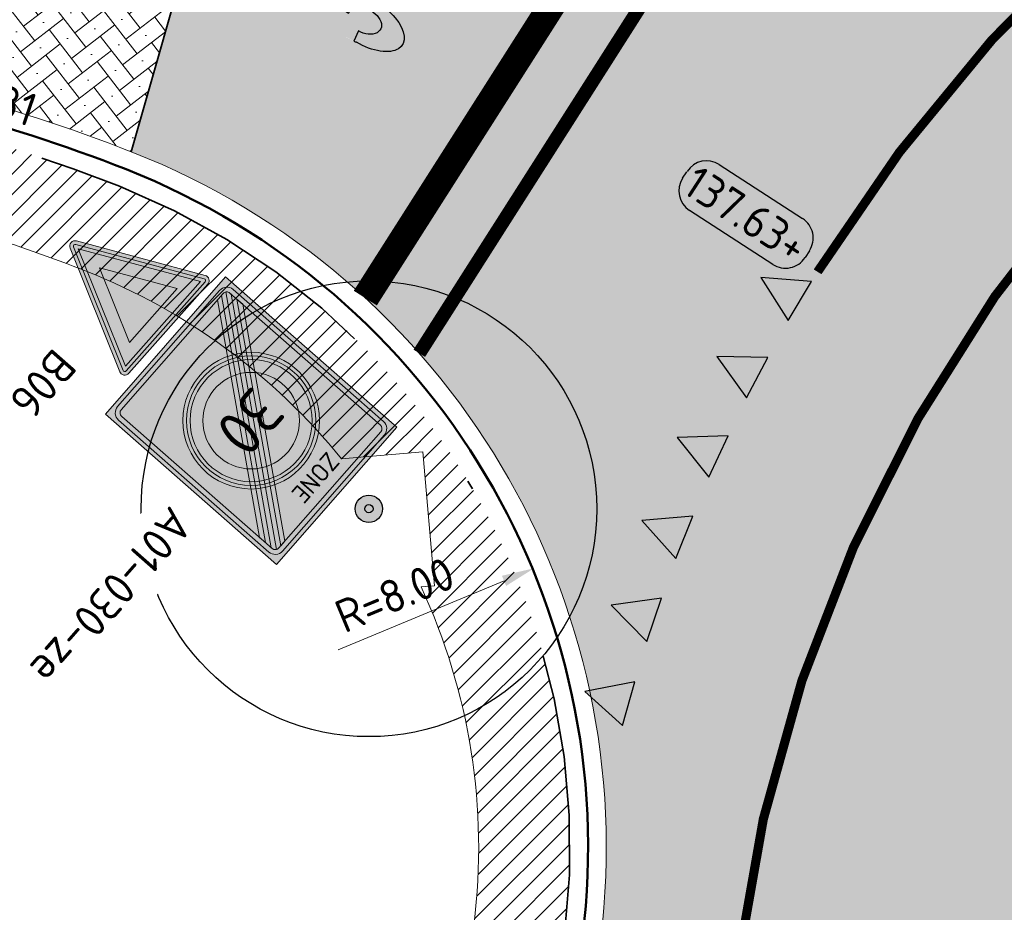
# Model space of a CAD drawing. Header units: metres. Extents: x 191748 to 192615, y 309710 to 310028.
# Tile 29 of 76: x 192045 to 192055, y 309813 to 309823. Entities that reach past the tile are written whole.
import ezdxf
from ezdxf.enums import TextEntityAlignment as Align

# ---------------------------------------------------------------- set-up
doc = ezdxf.new("R2010")
doc.units = ezdxf.units.M
for name, pattern in [('VH-GELEIDEBAND_50X200', [8, 4, -2, 0, -2]), ('VH-OPSLUITBAND_100X200', [16, 8, -2, 4, -2]), ('VW-11_STREEP', [2, 1, -1])]:
    doc.linetypes.add(name, pattern=pattern)
for name, color, linetype, lineweight in [('B-WE-GR-BOOM-S', 76, 'Continuous', 25), ('N-WE-VH-HERSTRATEN-A', 252, 'Continuous', 9), ('N-WE-VH-HERSTRATEN-G', 8, 'Continuous', 9), ('N-WE-VH-KANTLAAG 2 STREKS-G', 170, 'Continuous', 18), ('N-WE-VH-KANTOPSLUITING_GELEIDEBAND_70 200 VOORKANT-G', 2, 'Continuous', 50), ('N-WE-VH-KANTOPSLUITING_GELEIDEBAND_70 200-G', 6, 'VH-GELEIDEBAND_50X200', 35), ('N-WE-VH-KANTOPSLUITING_TEKST-T', 7, 'VH-OPSLUITBAND_100X200', 35), ('N-WE-VH-KANTVERHARDING-G', 5, 'Continuous', 35), ('N-WE-VH-OPENVERHARDING_STRAATBAKSTEEN_ROOD-A', 13, 'Continuous', 9), ('N-WE-VH-VERHARDING_ASFALT-A', 253, 'Continuous', 9), ('N-WE-VH-VERKANTING-1OOR-S', 252, 'Continuous', 25), ('N-WE-VW-VERKEERSTEKEN_BORD-T25', 7, 'Continuous', 25), ('N-WE-VW-VERKEERSTEKEN_BORD_B-S-200', 7, 'Continuous', 25), ('N-WE-VW-VERKEERSTEKEN_BORD_ZONEBORD-S-200', 7, 'Continuous', 25), ('X-XX-AL-HOOGTELABEL-S', 7, 'Continuous', 25), ('X-XX-AL-MAATVOERING-M', 6, 'Continuous', 18)]:
    doc.layers.add(name, color=color, linetype=linetype, lineweight=lineweight)
doc.layers.add('N-WE-VH-GESLOTENVERHARDING_ASFALT_COATING_ROOD-A', color=7, linetype='Continuous', lineweight=9, true_color=0xf2beba)
doc.layers.add('N-WE-VW-MARKERING_LANGS_STREEP_11-G', color=7, linetype='VW-11_STREEP', lineweight=13, true_color=0xf7f7f7)
doc.layers.add('N-WE-VW-MARKERING_30 KM zone-S', color=7, linetype='Continuous', true_color=0xf7f7f7)
doc.layers.add('N-WE-VW-MARKERING_DWARS-S', color=7, linetype='Continuous', true_color=0xf7f7f7)
doc.styles.add('NLCS-ISO', font='NLCS-ISO.ttf')
doc.styles.add('NLCS-ISO-M200-T18', font='NLCS-ISO.ttf', dxfattribs={"height": 0.36})
doc.styles.add('NLCS-ISO-M200-T25', font='NLCS-ISO.ttf', dxfattribs={"height": 0.5})
doc.styles.add('NLCS-RVV-M200-T25', font='NLCS-RVV.ttf')
doc.dimstyles.new('NLCS-M200-T18-PIJL_L2_H2', dxfattribs={"dimscale": 0.2, "dimtxt": 2.5, "dimasz": 1.8, "dimexe": 2, "dimexo": 2, "dimgap": 0.7, "dimtad": 1, "dimzin": 0, "dimdsep": 46, "dimtxsty": 'NLCS-ISO-M200-T18', "dimcen": 0, "dimdle": 2, "dimclrd": 256, "dimclre": 256, "dimclrt": 7, "dimazin": 0, "dimtfac": 1, "dimtdec": 3, "dimtofl": 0, "dimtmove": 0, "dimatfit": 3, "dimfxl": 2, "dimfxlon": 1, "dimtfillclr": 256, "dimtolj": 1, "dimtzin": 0, "dimlwd": -1, "dimlwe": -1, "dimarcsym": 0})

# ---------------------------------------------------------------- blocks, each defined once
blk = doc.blocks.new('*D111')
at = {"layer": 'defpoints', "color": 0, "transparency": 16777216}
for p in [(192050.3307591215, 309817.0097849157), (192042.946688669, 309813.9315543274)]:
    blk.add_point(p, dxfattribs=at)
at = {"layer": 'X-XX-AL-MAATVOERING-M', "transparency": 16777216}
blk.add_line((192048.1783025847, 309816.1124806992), (192049.9984759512, 309816.8712645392), dxfattribs=at)
blk.add_solid([(192049.9753892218, 309816.9266450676), (192050.0215626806, 309816.8158840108), (192050.3307591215, 309817.0097849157)], dxfattribs=at)
at = {"layer": 'X-XX-AL-MAATVOERING-M', "color": 7, "transparency": 16777216, "insert": (192048.7991184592, 309816.717975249), "char_height": 0.36, "attachment_point": 5, "rotation": 22.63001004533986, "style": 'NLCS-ISO-M200-T18'}
blk.add_mtext('\\A1;R=8.00', dxfattribs=at)
blk = doc.blocks.new('N-SVW-MARKERING_DWARS_DRIEHOEK_50 50')
at = {"flags": 128}
blk.add_lwpolyline([(0.25, -0.5), (0.5, 0), (0, 0)], close=True, dxfattribs=at)
blk.add_solid([(0, 0), (0.5, 0), (0.25, -0.5), (0.5, 0)])
blk = doc.blocks.new('SGR-BOOM_01')
h = blk.add_hatch(color=256)
edge = h.paths.add_edge_path()
edge.add_arc((7.366995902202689e-12, -5.115907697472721e-12), 0.15, 0, 360)
for centre, radius in [((0, 0), 2.5), ((7.366995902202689e-12, -5.115907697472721e-12), 0.15), ((7.366995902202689e-12, -5.115907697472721e-12), 0.04499999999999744)]:
    blk.add_circle(centre, radius)
blk = doc.blocks.new('SAL-HOOGTE-WEGPEIL-200-SO')
for p, q in [((-0.5450000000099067, 0.3024999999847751), (0.5450000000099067, 0.3024999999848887)), ((-0.8000000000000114, -0.04250000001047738), (-0.8000000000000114, 0.04250000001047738)), ((0.8000000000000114, 0.04749999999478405), (0.8000000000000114, -0.04250000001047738)), ((0.5449999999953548, -0.297500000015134), (-0.5449999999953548, -0.297500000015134))]:
    blk.add_line(p, q)
for centre, radius, start, end in [((-0.5450000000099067, 0.04749999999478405), 0.2549999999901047, 90.00000000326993, 180.0000000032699), ((0.5450000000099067, 0.04749999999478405), 0.2549999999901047, 359.9999999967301, 89.99999999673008), ((-0.5449999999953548, -0.04250000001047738), 0.2550000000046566, 180, 270), ((0.5449999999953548, -0.04250000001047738), 0.2550000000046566, 270, 0)]:
    blk.add_arc(centre, radius, start, end)
at = {"style": 'NLCS-ISO'}
blk.add_attdef('HOOGTE', text='', height=0.36, dxfattribs=at).set_placement((0, 0.002499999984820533), align=Align.MIDDLE_CENTER)
blk = doc.blocks.new('N-SVW-VERKEERSTEKEN_BORD_ZONEBORD EINDE_A01_030-SO')
at = {"true_color": 0xffffff}
h = blk.add_hatch(color=7, dxfattribs=at)
h.dxf.hatch_style = 1
h.paths.add_polyline_path([(5.001768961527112, 6.250889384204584), (-5.001768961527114, 6.250889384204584), (-5.001768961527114, 8.881784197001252e-16), (-4.756152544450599, 0), (-4.756152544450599, 5.485527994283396, -0.4142135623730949), (-4.2311525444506, 6.010527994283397), (4.247025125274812, 6.010527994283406, -0.4142135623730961), (4.77202512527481, 5.485527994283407), (4.772025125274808, 0), (5.001768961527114, 0)])
at = {"true_color": 0x191919}
h = blk.add_hatch(color=250, dxfattribs=at)
h.dxf.hatch_style = 1
h.paths.add_polyline_path([(-4.493652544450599, 5.485527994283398, -0.4142135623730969), (-4.2311525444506, 5.748027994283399), (4.247025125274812, 5.748027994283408, -0.4142135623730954), (4.509525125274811, 5.485527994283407), (4.509525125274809, 0), (4.77202512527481, 0), (4.772025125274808, 5.485527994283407, 0.4142135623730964), (4.247025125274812, 6.010527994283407), (-4.231152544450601, 6.010527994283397, 0.4142135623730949), (-4.756152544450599, 5.485527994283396), (-4.756152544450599, 0), (-4.493652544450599, 0)])
h = blk.add_hatch(color=250, dxfattribs=at)
h.dxf.hatch_style = 1
edge = h.paths.add_edge_path()
edge.add_line((-4.493652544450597, -5.40439625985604), (4.394105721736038, 5.702952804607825))
edge.add_arc((4.247025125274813, 5.485527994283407), 0.2624999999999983, -3.979039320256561e-13, 55.92296614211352, ccw=False)
edge.add_line((4.509525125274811, 5.485527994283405), (4.509525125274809, 5.424232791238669))
edge.add_line((4.509525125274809, 5.424232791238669), (-4.390997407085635, -5.699068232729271))
edge.add_arc((-4.231152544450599, -5.490847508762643), 0.2625000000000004, 180.0000000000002, 232.4876218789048, ccw=False)
edge.add_line((-4.493652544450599, -5.490847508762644), (-4.493652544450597, -5.40439625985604))
at = {"true_color": 0xffffff}
h = blk.add_hatch(color=7, dxfattribs=at)
h.dxf.hatch_style = 1
h.paths.add_polyline_path([(3.753288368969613, 5.748027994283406), (-4.231152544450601, 5.748027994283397, 0.4142135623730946), (-4.493652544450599, 5.485527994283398), (-4.493652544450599, 0), (-3.75, 0, -0.5687653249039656), (1.790430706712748, 3.294974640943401)])
at = {"true_color": 0x191919}
h = blk.add_hatch(color=250, dxfattribs=at)
h.dxf.hatch_style = 1
h.paths.add_polyline_path([(-4.493652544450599, -4.981432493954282), (4.091730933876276, 5.748027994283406), (3.753288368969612, 5.748027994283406), (-4.493652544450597, -4.558468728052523)])
at = {"true_color": 0xffffff}
h = blk.add_hatch(color=7, dxfattribs=at)
h.dxf.hatch_style = 1
h.paths.add_polyline_path([(4.394105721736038, 5.702952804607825, 0.1497946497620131), (4.247025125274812, 5.748027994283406), (4.091730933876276, 5.748027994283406), (2.020282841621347, 3.15926530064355, -0.01766663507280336), (2.238287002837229, 3.008749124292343)])
h = blk.add_hatch(color=7, dxfattribs=at)
h.dxf.hatch_style = 1
h.paths.add_polyline_path([(4.509525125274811, 5.001269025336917), (4.509525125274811, 5.424232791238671), (2.44462036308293, 2.843647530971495, -0.01766663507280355), (2.639282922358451, 2.663960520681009)])
at = {"true_color": 0x191919}
h = blk.add_hatch(color=250, dxfattribs=at)
h.dxf.hatch_style = 1
h.paths.add_polyline_path([(-4.095987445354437, -5.753347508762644), (4.509525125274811, 5.001269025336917), (4.509525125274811, 4.578305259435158), (-3.757544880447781, -5.753347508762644)])
at = {"true_color": 0xffffff}
h = blk.add_hatch(color=7, dxfattribs=at)
h.dxf.hatch_style = 1
h.paths.add_polyline_path([(4.509525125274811, 4.578305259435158), (2.822097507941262, 2.469466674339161, -0.1816741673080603), (3.75, 0), (4.509525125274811, 0)])
at = {"true_color": 0xafafaf}
h = blk.add_hatch(color=253, dxfattribs=at)
h.dxf.hatch_style = 1
h.paths.add_polyline_path([(-3.75, 0), (-3.55, 0, -1), (3.550000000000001, 0), (3.75, 0, 1)])
at = {"true_color": 0xffffff}
h = blk.add_hatch(color=7, dxfattribs=at)
h.dxf.hatch_style = 1
h.paths.add_polyline_path([(-3.55, 0), (-3.35, 0, -1), (3.35, 0), (3.550000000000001, 0, 1)])
at = {"true_color": 0xafafaf}
h = blk.add_hatch(color=253, dxfattribs=at)
h.dxf.hatch_style = 1
h.paths.add_polyline_path([(-3.35, 0), (-2.649999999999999, 0, -1), (2.649999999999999, 0), (3.35, 0, 1)])
at = {"true_color": 0xffffff}
h = blk.add_hatch(color=7, dxfattribs=at)
h.dxf.hatch_style = 1
h.paths.add_polyline_path([(-2.649999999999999, 0), (2.649999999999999, 0, 1)])
h = blk.add_hatch(color=7, dxfattribs=at)
h.dxf.hatch_style = 1
h.paths.add_polyline_path([(5.001768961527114, 0), (4.772025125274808, 0), (4.77202512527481, -5.490847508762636, -0.4142135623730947), (4.247025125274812, -6.015847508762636), (-4.231152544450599, -6.015847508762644, -0.4142135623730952), (-4.756152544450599, -5.490847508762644), (-4.756152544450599, 0), (-5.001768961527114, 8.881784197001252e-16), (-5.001768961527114, -6.250889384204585), (5.001768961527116, -6.250889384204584)])
at = {"true_color": 0x191919}
h = blk.add_hatch(color=250, dxfattribs=at)
h.dxf.hatch_style = 1
h.paths.add_polyline_path([(-4.493652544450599, 0), (-4.756152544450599, -8.881784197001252e-16), (-4.756152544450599, -5.490847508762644, 0.4142135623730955), (-4.231152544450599, -6.015847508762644), (4.247025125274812, -6.015847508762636, 0.4142135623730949), (4.77202512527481, -5.490847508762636), (4.77202512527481, 0), (4.509525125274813, 8.881784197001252e-16), (4.509525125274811, -5.490847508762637, -0.4142135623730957), (4.247025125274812, -5.753347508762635), (-4.2311525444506, -5.753347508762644, -0.4142135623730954), (-4.493652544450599, -5.490847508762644)])
at = {"true_color": 0xffffff}
h = blk.add_hatch(color=7, dxfattribs=at)
h.dxf.hatch_style = 1
h.paths.add_polyline_path([(-3.75, 0), (-4.493652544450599, 0), (-4.493652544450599, -4.558468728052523), (-2.822097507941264, -2.46946667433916, -0.1816741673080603)])
h = blk.add_hatch(color=7, dxfattribs=at)
h.dxf.hatch_style = 1
h.paths.add_polyline_path([(4.509525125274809, 0), (3.75, 0, -0.5687653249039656), (-1.790430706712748, -3.294974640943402), (-3.75754488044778, -5.753347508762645), (4.247025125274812, -5.753347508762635, 0.4142135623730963), (4.509525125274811, -5.490847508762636)])
at = {"true_color": 0xafafaf}
h = blk.add_hatch(color=253, dxfattribs=at)
h.dxf.hatch_style = 1
h.paths.add_polyline_path([(3.75, 0), (3.550000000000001, 0, -1), (-3.55, 0), (-3.75, 0, 1)])
at = {"true_color": 0xffffff}
h = blk.add_hatch(color=7, dxfattribs=at)
h.dxf.hatch_style = 1
h.paths.add_polyline_path([(3.550000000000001, 0), (3.35, 0, -1), (-3.35, 0), (-3.55, 0, 1)])
at = {"true_color": 0xafafaf}
h = blk.add_hatch(color=253, dxfattribs=at)
h.dxf.hatch_style = 1
h.paths.add_polyline_path([(3.35, 0), (2.649999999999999, 0, -1), (-2.649999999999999, 0), (-3.35, 0, 1)])
at = {"true_color": 0xffffff}
h = blk.add_hatch(color=7, dxfattribs=at)
h.dxf.hatch_style = 1
h.paths.add_polyline_path([(2.649999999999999, 0), (-2.649999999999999, 0, 1)])
h = blk.add_hatch(color=7, dxfattribs=at)
h.dxf.hatch_style = 1
h.paths.add_polyline_path([(-2.44462036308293, -2.843647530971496, -0.01766663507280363), (-2.639282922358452, -2.663960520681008), (-4.493652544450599, -4.981432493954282), (-4.493652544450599, -5.404396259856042)])
h = blk.add_hatch(color=7, dxfattribs=at)
h.dxf.hatch_style = 1
h.paths.add_polyline_path([(-2.020282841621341, -3.159265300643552, -0.01766663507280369), (-2.238287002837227, -3.008749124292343), (-4.390997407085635, -5.699068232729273, 0.1651561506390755), (-4.231152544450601, -5.753347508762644), (-4.095987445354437, -5.753347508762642)])
at = {"color": 251, "lineweight": 0, "true_color": 0x4b4b4b}
blk.add_lwpolyline([(-5.001768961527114, 6.250889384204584), (5.001768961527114, 6.250889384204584), (5.001768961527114, -6.250889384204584), (-5.001768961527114, -6.250889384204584)], close=True, dxfattribs=at)
at = {"color": 250, "lineweight": 0, "true_color": 0x191919}
for points in [[(-4.231152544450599, 6.010527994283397), (4.247025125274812, 6.010527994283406, -0.4142135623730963), (4.772025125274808, 5.485527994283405), (4.77202512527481, -5.490847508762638, -0.4142135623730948), (4.24702512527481, -6.015847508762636), (-4.2311525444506, -6.015847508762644, -0.4142135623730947), (-4.756152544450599, -5.490847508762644), (-4.756152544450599, 5.4855279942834, -0.4142135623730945)], [(-4.2311525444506, 5.748027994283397), (4.247025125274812, 5.748027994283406, -0.4142135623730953), (4.509525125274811, 5.485527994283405), (4.509525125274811, -5.490847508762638, -0.4142135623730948), (4.247025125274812, -5.753347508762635), (-4.2311525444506, -5.753347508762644, -0.4142135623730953), (-4.493652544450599, -5.490847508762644), (-4.493652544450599, 5.4855279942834, -0.4142135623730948)], [(-4.493652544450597, -5.40439625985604), (4.394105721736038, 5.702952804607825, -0.2489710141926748), (4.509525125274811, 5.485527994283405), (4.509525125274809, 5.424232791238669), (-4.390997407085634, -5.699068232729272, -0.2331103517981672), (-4.493652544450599, -5.490847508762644)]]:
    blk.add_lwpolyline(points, format="xyb", close=True, dxfattribs=at)
for points in [[(-4.493652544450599, -4.981432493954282), (4.091730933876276, 5.748027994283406), (3.753288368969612, 5.748027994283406), (-4.493652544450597, -4.558468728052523)], [(-4.095987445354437, -5.753347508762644), (4.509525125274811, 5.001269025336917), (4.509525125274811, 4.578305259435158), (-3.757544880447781, -5.753347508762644)]]:
    blk.add_lwpolyline(points, close=True, dxfattribs=at)
at = {"color": 253, "lineweight": 0, "true_color": 0xafafaf}
for radius in [3.75, 3.55, 3.35, 2.649999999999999]:
    blk.add_circle((0, 0), radius, dxfattribs=at)
at = {"color": 250, "true_color": 0x191919, "style": 'NLCS-RVV-M200-T25'}
blk.add_text('ZONE', height=1, dxfattribs=at).set_placement((0.02025343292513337, 4.713568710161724), align=Align.MIDDLE_CENTER)
at = {"color": 253, "true_color": 0xafafaf, "style": 'NLCS-RVV-M200-T25'}
blk.add_text('30', height=2.5, dxfattribs=at).set_placement((0.09999999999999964, 0), align=Align.MIDDLE_CENTER)
at = {"color": 250, "true_color": 0x191919, "style": 'NLCS-RVV-M200-T25'}
blk.add_attdef('RVV_ONDERSCHRIFT', text='', height=1, dxfattribs=at).set_placement((0.02025343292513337, -4.717490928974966), align=Align.MIDDLE_CENTER)
blk = doc.blocks.new('SVW-MARKERING_SYMBOOL_30_1.6')
h = blk.add_hatch(color=256)
h.dxf.hatch_style = 1
edge = h.paths.add_edge_path()
edge.add_ellipse((-0.3232945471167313, 1.109437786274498), major_axis=(0, 0.4891883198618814), ratio=0.5059083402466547, start_angle=229.6970258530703, end_angle=360)
edge.add_ellipse((-0.3232945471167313, 0.7783766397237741), major_axis=(0, 0.8202494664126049), ratio=0.3363815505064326, start_angle=360, end_angle=424.738198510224)
edge.add_line((-0.5728246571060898, 1.12842222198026), (-0.4532245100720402, 1.109437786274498))
edge.add_ellipse((-0.3232945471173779, 1.109437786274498), major_axis=(0.02063955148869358, 0.1954964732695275), ratio=0.6588774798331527, start_angle=180.0000000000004, end_angle=453.9791435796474, ccw=False)
edge.add_line((-0.3439340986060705, 0.9139413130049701), (-0.3526222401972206, 0.6842472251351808))
edge.add_ellipse((-0.328518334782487, 0.4891883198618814), major_axis=(0.02063955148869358, -0.1954964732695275), ratio=0.6588774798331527, start_angle=-93.97914357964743, end_angle=181.544517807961, ccw=False)
edge.add_line((-0.4584482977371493, 0.4891883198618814), (-0.5793584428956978, 0.4728650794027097))
edge.add_ellipse((-0.3232945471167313, 0.7783766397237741), major_axis=(0, 0.8202494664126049), ratio=0.3363815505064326, start_angle=471.8675207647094, end_angle=474.2813936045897)
edge.add_ellipse((-0.3285183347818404, 0.4891883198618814), major_axis=(0, 0.4891883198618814), ratio=0.5059083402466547, start_angle=95.64435865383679, end_angle=180)
edge.add_ellipse((-0.3285183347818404, 0.4891883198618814), major_axis=(0, 0.4891883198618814), ratio=0.5059083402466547, start_angle=180, end_angle=308.3954950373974)
h = blk.add_hatch(color=256)
h.dxf.hatch_style = 1
edge = h.paths.add_edge_path()
edge.add_ellipse((0.3328493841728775, 0.799999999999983), major_axis=(0, 0.7986261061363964), ratio=0.345489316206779, start_angle=0, end_angle=360)
edge = h.paths.add_edge_path(flags=16)
edge.add_ellipse((0.3328493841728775, 0.799999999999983), major_axis=(0, 0.5379030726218), ratio=0.3173304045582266, start_angle=0, end_angle=360)
at = {"flags": 128}
for points in [[(-0.4532245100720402, 1.109437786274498), (-0.5728246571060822, 1.128422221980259)], [(-0.34393409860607, 0.9139413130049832), (-0.3526222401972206, 0.6842472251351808)], [(-0.4584482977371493, 0.4891883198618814), (-0.5793584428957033, 0.4728650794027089)]]:
    blk.add_lwpolyline(points, dxfattribs=at)
for centre, major_axis, ratio, start_param, end_param in [((-0.3232945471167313, 0.7783766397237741), (0, 0.8202494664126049), 0.3363815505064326, 6.283185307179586, 7.413080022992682), ((-0.3232945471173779, 1.109437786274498), (0.02063955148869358, 0.1954964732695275), 0.6588774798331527, 3.114635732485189, 7.923430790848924), ((-0.3232945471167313, 0.7783766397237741), (0, 0.8202494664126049), 0.3363815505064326, 8.23564187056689, 8.277771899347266)]:
    blk.add_ellipse(centre, major_axis=major_axis, ratio=ratio, start_param=start_param, end_param=end_param)
at = {"extrusion": (0, 0, -1)}
for centre, major_axis, ratio, start_param, end_param in [((-0.3232945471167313, 1.109437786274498), (0, 0.4891883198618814), 0.5059083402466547, 0, 2.274215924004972), ((-0.3285183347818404, 0.4891883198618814), (0, 0.4891883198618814), 0.5059083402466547, 0.9006685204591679, 4.613876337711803), ((-0.328518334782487, 0.4891883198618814), (0.02063955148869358, -0.1954964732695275), 0.6588774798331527, 3.114635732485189, 7.923430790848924)]:
    blk.add_ellipse(centre, major_axis=major_axis, ratio=ratio, start_param=start_param, end_param=end_param, dxfattribs=at)
for major_axis, ratio in [((0, 0.7986261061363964), 0.345489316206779), ((0, 0.7986261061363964), 0.345489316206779), ((0, 0.7986261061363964), 0.345489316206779), ((0, 0.7986261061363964), 0.345489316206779), ((0, 0.5379030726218), 0.3173304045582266)]:
    blk.add_ellipse((0.3328493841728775, 0.799999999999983), major_axis=major_axis, ratio=ratio)
blk = doc.blocks.new('TEKST GB')
at = {"layer": 'N-WE-VH-KANTOPSLUITING_TEKST-T', "style": 'NLCS-ISO'}
blk.add_attdef('TEKST_GELEIDEBANDEN', text='', height=0.36, rotation=0.340705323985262, dxfattribs=at).set_placement((0, 0), align=Align.BOTTOM_CENTER)
blk = doc.blocks.new('*U66')
blk.add_solid([(0, 0), (0, 0.25), (8.70649891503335, 0)])
blk = doc.blocks.new('N-SVW-VERKEERSTEKEN_BORD_B06-SO')
at = {"true_color": 0xff0000}
h = blk.add_hatch(color=1, dxfattribs=at)
h.dxf.hatch_style = 1
h.paths.add_polyline_path([(-3.532917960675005, 3.130425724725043), (-0.2683281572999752, -3.398753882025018, 0.2840790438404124), (-1.034694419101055e-16, -3.564589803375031), (-7.897650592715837e-17, -3.36458980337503, -0.2840790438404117), (-0.08944271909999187, -3.309311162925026), (-3.354032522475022, 3.219868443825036, -0.55753651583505), (-3.26458980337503, 3.364589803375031), (7.451103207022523e-16, 3.36458980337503), (7.140921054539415e-16, 3.56458980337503), (-3.26458980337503, 3.564589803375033, 0.5575365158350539)])
at = {"true_color": 0xffffff}
h = blk.add_hatch(color=7, dxfattribs=at)
h.dxf.hatch_style = 1
h.paths.add_polyline_path([(-0.08944271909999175, -3.309311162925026, 0.2840790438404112), (-1.89998808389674e-16, -3.36458980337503), (-3.724130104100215e-16, -3.04098300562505), (-3.10278640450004, 3.164589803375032), (3.875504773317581e-16, 3.164589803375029), (4.120434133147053e-16, 3.36458980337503), (-3.26458980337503, 3.364589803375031, 0.5575365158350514), (-3.354032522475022, 3.219868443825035)])
at = {"true_color": 0xff0000}
h = blk.add_hatch(color=1, dxfattribs=at)
h.dxf.hatch_style = 1
h.paths.add_polyline_path([(7.451103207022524e-16, 3.364589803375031), (3.264589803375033, 3.36458980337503, -0.5575365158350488), (3.354032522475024, 3.219868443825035), (0.08944271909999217, -3.309311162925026, -0.2840790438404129), (-7.897650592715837e-17, -3.36458980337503), (-1.034694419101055e-16, -3.564589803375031, 0.2840790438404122), (0.2683281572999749, -3.398753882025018), (3.532917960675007, 3.130425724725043, 0.5575365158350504), (3.264589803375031, 3.56458980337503), (7.696032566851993e-16, 3.56458980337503)])
at = {"true_color": 0xffffff}
h = blk.add_hatch(color=7, dxfattribs=at)
h.dxf.hatch_style = 1
h.paths.add_polyline_path([(-1.503684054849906e-16, -3.040983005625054), (-1.89998808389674e-16, -3.36458980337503, 0.2840790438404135), (0.08944271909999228, -3.309311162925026), (3.354032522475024, 3.219868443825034, 0.5575365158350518), (3.264589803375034, 3.36458980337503), (6.340880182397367e-16, 3.364589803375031), (6.095950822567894e-16, 3.164589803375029), (3.102786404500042, 3.164589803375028)])
at = {"true_color": 0xff0000}
h = blk.add_hatch(color=1, dxfattribs=at)
h.dxf.hatch_style = 1
h.paths.add_polyline_path([(-3.93461030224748e-17, -3.040983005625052), (1.523414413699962e-16, -1.475735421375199), (-1.970162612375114, 2.46458980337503), (6.348921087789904e-16, 2.46458980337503), (7.206173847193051e-16, 3.164589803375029), (-3.102786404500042, 3.164589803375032)], flags=17)
h = blk.add_hatch(color=1, dxfattribs=at)
h.dxf.hatch_style = 1
h.paths.add_polyline_path([(1.616504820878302e-17, -3.040983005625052), (3.102786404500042, 3.164589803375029), (7.761285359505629e-16, 3.164589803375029), (7.459144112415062e-16, 2.46458980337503), (1.970162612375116, 2.464589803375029), (1.523414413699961e-16, -1.4757354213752)], flags=17)
at = {"true_color": 0xffffff}
h = blk.add_hatch(color=7, dxfattribs=at)
h.dxf.hatch_style = 1
h.paths.add_polyline_path([(2.220446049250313e-16, -1.475735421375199), (1.970162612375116, 2.46458980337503), (-1.970162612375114, 2.464589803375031)])
at = {"color": 1, "lineweight": 0, "true_color": 0xff0000}
blk.add_lwpolyline([(-3.532917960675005, 3.130425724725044), (-0.2683281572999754, -3.398753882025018, 0.6180339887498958), (0.2683281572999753, -3.398753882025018), (3.532917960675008, 3.130425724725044, 0.5575365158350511), (3.26458980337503, 3.56458980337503), (-3.26458980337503, 3.564589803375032, 0.5575365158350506)], format="xyb", close=True, dxfattribs=at)
at = {"color": 7, "lineweight": 0, "true_color": 0xffffff}
blk.add_lwpolyline([(-3.354032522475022, 3.219868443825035), (-0.08944271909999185, -3.309311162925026, 0.6180339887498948), (0.08944271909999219, -3.309311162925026), (3.354032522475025, 3.219868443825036, 0.5575365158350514), (3.264589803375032, 3.36458980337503), (-3.26458980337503, 3.364589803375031, 0.5575365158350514)], format="xyb", close=True, dxfattribs=at)
for points in [[(-3.102786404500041, 3.164589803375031), (1.96576289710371e-16, -3.040983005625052), (3.102786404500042, 3.164589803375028)], [(-1.970162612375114, 2.46458980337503), (3.882638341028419e-16, -1.475735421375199), (1.970162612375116, 2.464589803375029)]]:
    blk.add_lwpolyline(points, close=True, dxfattribs=at)

msp = doc.modelspace()

# ---------------------------------------------------------------- hatches: boundary and pattern name
at = {"layer": 'N-WE-VH-GESLOTENVERHARDING_ASFALT_COATING_ROOD-A'}
h = msp.add_hatch(color=256, dxfattribs=at)
h.dxf.hatch_style = 1
edge = h.paths.add_edge_path()
edge.add_line((192051.0774653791, 309808.4195765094), (192057.0811257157, 309758.80851348))
edge.add_line((192057.0811257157, 309758.80851348), (192058.565283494, 309759.0298562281))
edge.add_line((192058.565283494, 309759.0298562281), (192052.5561329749, 309808.6862872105))
edge.add_arc((192068.7381378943, 309810.6445452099), 16.30006311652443, 172.7372160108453, 186.9000706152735, ccw=False)
edge.add_arc((192042.9464646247, 309813.9315084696), 9.700216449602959, 352.7372160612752, 353.558672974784)
edge.add_arc((192068.7432477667, 309810.638999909), 16.30746508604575, 122.85393825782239, 172.2315393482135, ccw=False)
edge.add_arc((192069.4176080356, 309809.2144069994), 17.87123448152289, 94.68040749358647, 122.19239038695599, ccw=False)
edge.add_arc((192068.8067794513, 309807.0628131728), 19.9812120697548, 86.85571442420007, 92.43069995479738, ccw=False)
edge.add_arc((192068.7245158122, 309810.7565854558), 16.30000000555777, 69.28399104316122, 85.85476106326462, ccw=False)
edge.add_line((192074.490415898, 309826.0027127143), (192099.6408618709, 309816.4911196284))
edge.add_arc((192146.0156778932, 309939.1148793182), 131.1000000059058, 249.283991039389, 267.28769582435)
edge.add_line((192139.8119000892, 309808.1617459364), (192141.2483762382, 309808.1163962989))
edge.add_arc((192142.7684526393, 309904.2043735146), 96.09999998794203, 269.0936774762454, 300.0344611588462)
edge.add_line((192190.8685005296, 309821.0082474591), (192194.5697765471, 309823.0909068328))
edge.add_line((192194.5697765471, 309823.0909068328), (192208.7230190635, 309831.2756147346))
edge.add_arc((192084.1208555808, 310046.7414149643), 248.9000004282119, 300.0404543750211, 303.1284289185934)
edge.add_arc((192208.2896435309, 309856.4733086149), 21.6999999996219, 303.1284289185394, 319.3354496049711)
edge.add_line((192224.7499105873, 309842.332954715), (192225.6489243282, 309843.3794636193))
edge.add_arc((192239.5301633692, 309831.4546490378), 18.30000000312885, 125.1354368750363, 139.3354496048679, ccw=False)
edge.add_line((192228.9983091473, 309846.420277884), (192235.1600518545, 309850.7565190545))
edge.add_line((192235.1600518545, 309850.7565190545), (192236.4865745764, 309851.7701852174))
edge.add_arc((192229.1268201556, 309861.0166983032), 11.81795199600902, 308.5180067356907, 324.8070539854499)
edge.add_line((192238.7846379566, 309854.205637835), (192239.3306963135, 309854.9545798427))
edge.add_arc((192239.7560225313, 309855.1015410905), 0.4499999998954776, 142.4942655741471, 199.0613597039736, ccw=False)
edge.add_arc((192266.6089706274, 309834.4922791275), 34.30000000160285, 127.17003413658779, 142.4942657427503, ccw=False)
edge.add_line((192245.8855127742, 309861.8240974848), (192247.0046765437, 309862.637645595))
edge.add_line((192247.0046765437, 309862.637645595), (192247.8553785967, 309863.2301912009))
edge.add_line((192247.8553785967, 309863.2301912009), (192254.0557285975, 309867.5489654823))
edge.add_line((192254.0557285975, 309867.5489654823), (192254.1700393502, 309867.3848525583))
edge.add_line((192254.1700393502, 309867.3848525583), (192255.7091075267, 309868.45687076))
edge.add_line((192255.7091075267, 309868.45687076), (192254.566, 309870.098))
edge.add_line((192254.566, 309870.098), (192247.4733388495, 309865.1572808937))
edge.add_line((192247.4733388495, 309865.1572808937), (192247.5874540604, 309864.9934487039))
edge.add_line((192247.5874540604, 309864.9934487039), (192246.0901905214, 309863.9505489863))
edge.add_arc((192266.6089706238, 309834.4922791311), 35.89999999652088, 124.8586456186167, 145.9195530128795)
edge.add_arc((192228.4265712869, 309860.3247079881), 10.20000000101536, 305.13543687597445, 325.91955301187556, ccw=False)
edge.add_line((192234.2967851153, 309851.9832099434), (192228.1350424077, 309847.6469687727))
edge.add_arc((192239.5301633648, 309831.4546490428), 19.79999999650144, 125.1354368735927, 139.3354496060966)
edge.add_line((192224.51111785, 309844.3569074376), (192223.6121041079, 309843.3103985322))
edge.add_arc((192208.2896435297, 309856.473308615), 20.20000000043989, 303.128428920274, 319.33544960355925, ccw=False)
edge.add_arc((192084.1208557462, 310046.741414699), 247.4000001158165, 300.0404543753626, 303.12842892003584, ccw=False)
edge.add_line((192207.9721020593, 309832.5741229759), (192193.8265035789, 309824.3938355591))
edge.add_line((192193.8265035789, 309824.3938355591), (192190.1252659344, 309822.3111977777))
edge.add_arc((192142.768452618, 309904.2043735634), 94.6000000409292, 295.4844754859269, 300.0397409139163, ccw=False)
edge.add_line((192183.4716656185, 309818.8087737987), (192183.0189620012, 309818.594464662))
edge.add_arc((192142.7684526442, 309904.204373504), 94.59999997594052, 287.2480245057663, 295.1811174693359, ccw=False)
edge.add_line((192170.8181706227, 309813.8585196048), (192159.1426590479, 309811.0322459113))
edge.add_arc((192142.7684526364, 309904.2043735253), 94.59999999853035, 269.0985400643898, 279.96746087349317, ccw=False)
edge.add_arc((192141.9846298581, 309854.2105175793), 44.60000006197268, 267.27836996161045, 269.0949207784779, ccw=False)
edge.add_arc((192146.0156777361, 309939.1148793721), 129.6000000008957, 249.28399111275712, 267.2806065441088, ccw=False)
edge.add_line((192100.1714661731, 309817.8941374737), (192075.0210202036, 309827.4057305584))
edge.add_arc((192068.7245158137, 309810.7565854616), 17.7999999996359, 69.28399102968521, 123.0926038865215)
edge.add_arc((192054.5286765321, 309832.5391047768), 8.200000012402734, 292.5779463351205, 303.0926038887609, ccw=False)
edge.add_arc((192068.7245154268, 309810.756585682), 17.99999958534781, 127.8612765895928, 168.1940758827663)
edge.add_arc((192042.9203814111, 309813.9419657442), 8.200000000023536, -7.0372807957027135, 3.4774068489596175, ccw=False)
edge.add_arc((192068.7245158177, 309810.7565854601), 17.80000000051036, 172.9627625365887, 187.543856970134)
edge.add_line((192051.0785808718, 309808.4197115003), (192051.0774653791, 309808.4195765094))
at = {"layer": 'N-WE-VH-HERSTRATEN-A'}
h = msp.add_hatch(dxfattribs=at)
h.set_pattern_fill('ANSI31', color=256, scale=0.05)
h.set_pattern_definition([(45, (0, 0), (-0.1122532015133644, 0.1122532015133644), [])])
edge = h.paths.add_edge_path()
edge.add_arc((192039.4027166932, 309805.0096563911), 17.40000000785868, 68.50479693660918, 78.53025078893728, ccw=False)
edge.add_arc((192042.9203806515, 309813.9419595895), 7.799999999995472, -7.037237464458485, 68.50479693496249, ccw=False)
edge.add_arc((192068.7245158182, 309810.7565854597), 18.2000000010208, 172.9627625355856, 185.317282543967)
edge.add_line((192050.6028342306, 309809.0699745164), (192050.6563164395, 309808.5700638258))
edge.add_line((192050.6563164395, 309808.5700638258), (192049.8919464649, 309808.4775636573))
edge.add_line((192049.8919464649, 309808.4775636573), (192049.806406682, 309809.0026773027))
edge.add_line((192049.806406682, 309809.0026773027), (192049.608412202, 309808.9636597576))
edge.add_arc((192068.7245158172, 309810.7565854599), 19.19999999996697, 172.962762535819, 185.3581751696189, ccw=False)
edge.add_arc((192042.9203806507, 309813.9419595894), 6.800000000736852, 352.9627625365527, 384.8876975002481)
edge.add_line((192049.0888945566, 309816.8036786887), (192049.234, 309816.816))
edge.add_line((192049.234, 309816.816), (192049.108, 309818.286))
edge.add_line((192049.108, 309818.286), (192048.2141030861, 309818.210039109))
edge.add_arc((192042.9203806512, 309813.9419595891), 6.800000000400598, 38.87760002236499, 68.50479693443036)
edge.add_arc((192039.4027166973, 309805.0096564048), 16.39999999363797, 68.50479693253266, 77.01074198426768)
edge.add_line((192043.0889180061, 309820.990016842), (192043.021, 309821.438))
edge.add_line((192043.021, 309821.438), (192042.8627159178, 309822.062175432))
at = {"layer": 'N-WE-VH-OPENVERHARDING_STRAATBAKSTEEN_ROOD-A'}
h = msp.add_hatch(dxfattribs=at)
h.set_pattern_fill('AVH-SBS_KEIFORMAAT_KEPER', color=256, scale=2, pattern_type=2)
h.set_pattern_definition([(37.75933218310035, (192037.2535882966, 309822.4779490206), (0.03564875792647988, 0.2805871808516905), [0.6, -0.2]), (127.7593321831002, (192037.3760575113, 309822.319831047), (-0.0356487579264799, -0.2805871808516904), [0.6, -0.2]), (352.7593321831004, (192037.4729408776, 309822.5213592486), (0.2984115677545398, 0.1046448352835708), [0, -0.56568542])])
edge = h.paths.add_edge_path()
edge.add_arc((192039.4027166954, 309805.0096563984), 17.80000000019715, 68.56728570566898, 97.01357036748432)
edge.add_line((192037.2292579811, 309822.6764636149), (192036.9918889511, 309824.6131921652))
edge.add_arc((192046.0853433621, 309750.4183708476), 74.74999948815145, 96.03313923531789, 96.98742867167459, ccw=False)
edge.add_arc((192040.3046417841, 309805.1137402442), 19.74999999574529, 77.6160669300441, 96.03313923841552, ccw=False)
edge.add_line((192044.5402552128, 309824.4042062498), (192044.6474859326, 309824.892572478))
edge.add_arc((192040.304641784, 309805.1137402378), 20.25000000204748, 77.6160669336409, 96.03313923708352)
edge.add_arc((192046.0853433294, 309750.4183711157), 75.24999921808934, 96.03313923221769, 96.98742867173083)
edge.add_line((192036.9310631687, 309825.1094785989), (192036.6938426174, 309827.0449956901))
edge.add_arc((192046.0853434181, 309750.4183703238), 77.20000001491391, 95.29749522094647, 96.98742866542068, ccw=False)
edge.add_line((192038.9576945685, 309827.2886287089), (192039.1771044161, 309827.3089730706))
edge.add_arc((192041.2267650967, 309805.2037951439), 22.20000000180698, 74.04921954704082, 95.29749522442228, ccw=False)
edge.add_line((192047.3275801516, 309826.5490535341), (192045.9069850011, 309821.578738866))
at = {"layer": 'N-WE-VH-VERHARDING_ASFALT-A'}
h = msp.add_hatch(color=256, dxfattribs=at)
h.dxf.hatch_style = 1
edge = h.paths.add_edge_path()
edge.add_arc((192068.7380743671, 309810.6445459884), 16.30000000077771, 122.8492405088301, 186.9000726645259)
edge.add_line((192052.5561320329, 309808.6862949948), (192052.7216872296, 309807.3182347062))
edge.add_line((192052.7216872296, 309807.3182347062), (192058.5652834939, 309759.0298562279))
edge.add_line((192058.5652834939, 309759.0298562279), (192061.298320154, 309759.4374529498))
edge.add_line((192061.298320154, 309759.4374529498), (192060.1734683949, 309767.224742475))
edge.add_arc((192556.7199951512, 309838.9494718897), 501.7000000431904, 186.6211746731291, 188.2193609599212, ccw=False)
edge.add_line((192058.3662233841, 309781.101324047), (192055.6989222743, 309804.0797532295))
edge.add_arc((192072.6848690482, 309806.0514560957), 17.09999999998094, 69.28399103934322, 186.621174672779, ccw=False)
edge.add_line((192078.7337580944, 309822.0458595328), (192080.1856861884, 309821.4967579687))
edge.add_line((192080.1856861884, 309821.4967579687), (192080.9566771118, 309823.5572512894))
edge.add_line((192080.9566771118, 309823.5572512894), (192074.5393479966, 309825.9842071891))
edge.add_arc((192068.7380742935, 309810.6445454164), 16.39999999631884, 69.28399104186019, 86.92408697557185)
edge.add_arc((192068.738074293, 309810.6445453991), 16.40000001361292, 86.92408697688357, 92.72158726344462)
edge.add_arc((192069.4176080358, 309809.2144069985), 17.87123448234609, 94.68040749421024, 122.1923903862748)
h = msp.add_hatch(color=256, dxfattribs=at)
h.dxf.hatch_style = 1
h.paths.add_polyline_path([(192057.676984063, 309824.967568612, -0.2149585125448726), (192050.9406609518, 309825.1657646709, 0.04365091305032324), (192047.3275801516, 309826.5490535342), (192045.9069850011, 309821.578738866, -0.0002726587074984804), (192045.9250519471, 309821.5716352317, -0.2916030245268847), (192051.1052826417, 309814.4393320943, -0.1778246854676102)])

# ---------------------------------------------------------------- linework, layer by layer
at = {"layer": 'N-WE-VH-HERSTRATEN-G'}
msp.add_lwpolyline([(192050.6563164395, 309808.5700638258), (192049.8919464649, 309808.4775636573), (192049.808, 309809.003), (192049.608673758, 309808.9608732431, -0.05417453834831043), (192049.669154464, 309813.1088617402, 0.1402068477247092), (192049.0888945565, 309816.8036786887), (192049.234, 309816.816), (192049.108, 309818.286), (192048.2141030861, 309818.210039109, 0.1299979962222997), (192045.4120592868, 309820.269007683, 0.03713123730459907), (192043.0889180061, 309820.990016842), (192043.021, 309821.438)], format="xyb", dxfattribs=at)
at = {"layer": 'N-WE-VH-KANTLAAG 2 STREKS-G'}
msp.add_lwpolyline([(192050.8548863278, 309808.5941003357), (192051.0534377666, 309808.6181279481, -0.06088805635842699), (192051.058607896, 309812.9373415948, 0.3420939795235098), (192045.925051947, 309821.5716352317, 0.1250399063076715), (192037.229166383, 309822.6764523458, 0.04088035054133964), (192025.5114900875, 309820.2507332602), (191979.4230468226, 309806.705621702, -0.0389448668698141), (191963.8691156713, 309803.4230058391), (191937.1027514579, 309799.9197038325, 0.04452719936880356), (191928.392787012, 309797.9798473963), (191915.8881504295, 309793.9999544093), (191904.6034987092, 309790.8580944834, -0.06417320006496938), (191879.352388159, 309787.2127997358, 0.549917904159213), (191874.7616713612, 309779.7257444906, -0.0166264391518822), (191876.2222165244, 309776.4750626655)], format="xyb", dxfattribs=at)
at = {"layer": 'N-WE-VH-KANTOPSLUITING_GELEIDEBAND_70 200 VOORKANT-G'}
msp.add_lwpolyline([(191879.3554281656, 309787.0128228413, 0.06417320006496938), (191904.6571421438, 309790.6654227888), (191915.9453195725, 309793.8082643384), (191928.4534435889, 309797.7892672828, -0.04452719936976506), (191937.1287069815, 309799.7213952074), (191963.8950711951, 309803.224697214, 0.03894486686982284), (191979.4794405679, 309806.5137369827), (192025.5678838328, 309820.0588485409, -0.04088035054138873), (192037.2535882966, 309822.4779490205, -0.1250399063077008), (192045.8517672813, 309821.3855455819, -0.342093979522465), (192050.8601145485, 309812.9618444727, 0.05392047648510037), (192050.8017172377, 309809.0912653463)], format="xyb", dxfattribs=at)
at = {"layer": 'N-WE-VH-KANTOPSLUITING_GELEIDEBAND_70 200-G', "flags": 128}
msp.add_lwpolyline([(191877.7209048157, 309773.8649681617), (191876.6149683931, 309776.5714588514, 0.01690324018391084), (191875.1208834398, 309779.9017180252, -0.549917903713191), (191879.3584681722, 309786.8128459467, 0.06417320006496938), (191904.7107855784, 309790.4727510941), (191916.0024887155, 309793.6165742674), (191928.5141001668, 309797.5986871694, -0.044527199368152), (191937.1546625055, 309799.5230865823), (191963.7663300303, 309803.0061411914, 0.03894486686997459), (191979.6855198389, 309806.3658439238), (192025.6242775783, 309819.8669638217, -0.04088035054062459), (192037.2780102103, 309822.2794456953, -0.1250399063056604), (192045.7784826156, 309821.1994559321, -0.3420939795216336), (192050.6616212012, 309812.9863473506, 0.05395904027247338), (192050.6028342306, 309809.0699745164)], format="xyb", dxfattribs=at)
at = {"layer": 'N-WE-VH-KANTVERHARDING-G'}
msp.add_lwpolyline([(192045.9069850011, 309821.578738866), (192047.3275801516, 309826.5490535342)], dxfattribs=at)
at = {"layer": 'N-WE-VW-MARKERING_30 KM zone-S'}
for points, const_width in [([(192048.4763036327, 309819.972856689), (192051.6032562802, 309824.8786924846)], 0.3), ([(192049.0688094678, 309819.3675308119), (192052.4143882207, 309824.6163662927)], 0.15)]:
    msp.add_lwpolyline(points, dxfattribs=dict(at, const_width=const_width))
at = {"layer": 'N-WE-VW-MARKERING_LANGS_STREEP_11-G', "ltscale": 5, "const_width": 0.1, "flags": 128}
for points in [[(192063.7063869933, 309826.1484843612, 0.06496849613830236), (192059.896459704, 309824.3381881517, 0.2211810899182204), (192052.5688594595, 309812.7052471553, 0.06187668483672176), (192052.5561320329, 309808.6862949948), (192052.7216872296, 309807.3182347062), (192058.5652834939, 309759.0298562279)], [(192057.6769840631, 309824.9675686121, 0.08865607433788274), (192053.438583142, 309820.2613349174)]]:
    msp.add_lwpolyline(points, format="xyb", dxfattribs=at)

# ---------------------------------------------------------------- block references
at = {"layer": 'B-WE-GR-BOOM-S'}
msp.add_blockref('SGR-BOOM_01', (192048.516, 309817.662), dxfattribs=at)
at = {"layer": 'N-WE-VH-KANTOPSLUITING_TEKST-T', "rotation": 340.6677045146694}
msp.add_blockref('TEKST GB', (192044.3979104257, 309821.8704207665), dxfattribs=at).add_auto_attribs({'TEKST_GELEIDEBANDEN': 'GB1'})
at = {"layer": 'N-WE-VH-VERKANTING-1OOR-S', "rotation": 315.9829347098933}
msp.add_blockref('*U66', (192055.3491655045, 309822.8023317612), dxfattribs=at)
at = {"layer": 'N-WE-VW-MARKERING_30 KM zone-S', "rotation": 57.48678845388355}
msp.add_blockref('SVW-MARKERING_SYMBOOL_30_1.6', (192049.0591579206, 309823.0268477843), dxfattribs=at)
at = {"layer": 'N-WE-VW-MARKERING_DWARS-S'}
for p, rotation in [((192053.3730434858, 309820.1551117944), 239.0381930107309), ((192052.8922359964, 309819.3203997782), 242.0932670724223), ((192052.4568846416, 309818.4614005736), 245.148341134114), ((192052.0682012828, 309817.5806008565), 248.2034151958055), ((192051.7272604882, 309816.6805462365), 251.258489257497), ((192051.4349968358, 309815.7638335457), 254.3135633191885)]:
    msp.add_blockref('N-SVW-MARKERING_DWARS_DRIEHOEK_50 50', p, dxfattribs=dict(at, rotation=rotation))
at = {"layer": 'N-WE-VW-VERKEERSTEKEN_BORD_B-S-200', "xscale": 0.2, "yscale": 0.2, "zscale": 0.2, "rotation": 228.4149501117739}
msp.add_blockref('N-SVW-VERKEERSTEKEN_BORD_B06-SO', (192045.7821860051, 309820.1093881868), dxfattribs=at)
at = {"layer": 'N-WE-VW-VERKEERSTEKEN_BORD_ZONEBORD-S-200', "xscale": 0.2000000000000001, "yscale": 0.2000000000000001, "zscale": 0.2000000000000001, "rotation": 228.7368340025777}
msp.add_blockref('N-SVW-VERKEERSTEKEN_BORD_ZONEBORD EINDE_A01_030-SO', (192047.2239428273, 309818.6283935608), dxfattribs=at)
at = {"layer": 'X-XX-AL-HOOGTELABEL-S', "rotation": 327.0574226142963}
msp.add_blockref('SAL-HOOGTE-WEGPEIL-200-SO', (192052.6524269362, 309820.8881334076), dxfattribs=at).add_auto_attribs({'HOOGTE': '137.63+'})

# ---------------------------------------------------------------- dimensions: what is measured, and where the dimension line sits
at = {"layer": 'X-XX-AL-MAATVOERING-M'}
dim = msp.add_radius_dim(center=(192042.946688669, 309813.9315543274), mpoint=(192050.3307591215, 309817.0097849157), dimstyle='NLCS-M200-T18-PIJL_L2_H2', override={"dimpost": 'R=<>'}, dxfattribs=at)
dim.commit()
dim.dimension.update_dxf_attribs({"geometry": '*D111', "text_midpoint": (192048.9222476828, 309816.4226124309), "dimtype": 164})

# ---------------------------------------------------------------- next in the draw order: texts
at = {"layer": 'N-WE-VW-VERKEERSTEKEN_BORD-T25', "char_height": 0.36, "attachment_point": 1, "rotation": 228.64626037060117, "style": 'NLCS-ISO-M200-T25', "bg_fill": 3, "box_fill_scale": 1.5, "bg_fill_color": 256, "bg_fill_transparency": 0}
for s, width, insert in [('B06', 0.6472482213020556, (192045.3320320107, 309819.2043359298)), ('A01-030-ze', 1.829633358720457, (192046.6124356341, 309817.4714449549))]:
    msp.add_mtext_dynamic_manual_height_columns(s, width=width, gutter_width=2.499999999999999, heights=[0], dxfattribs=dict(at, insert=insert))

doc.saveas('drawing.dxf')
